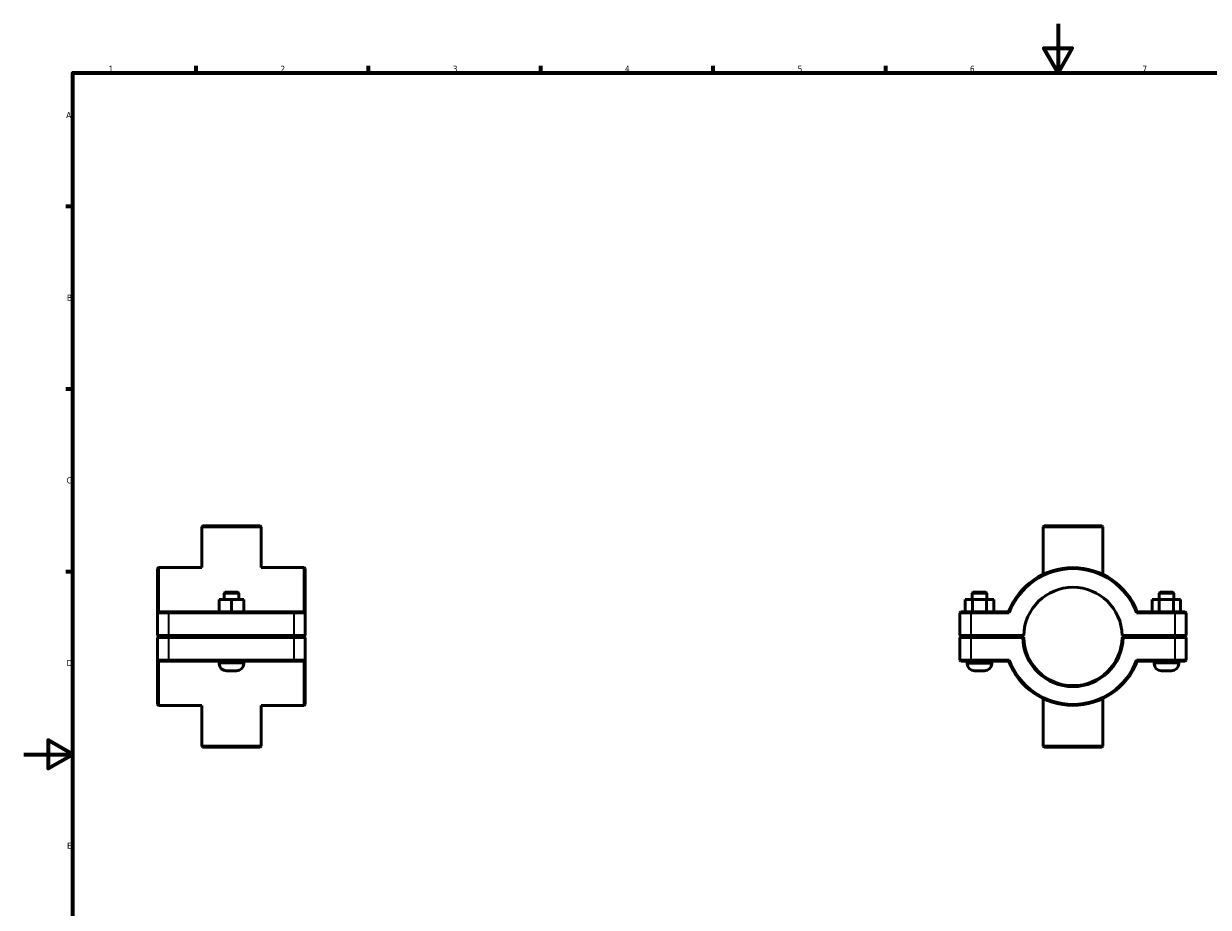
# Model space of a CAD drawing. Header units: millimetres. Extents: x 0 to 902, y -124 to 1184.
# Tile 2 of 4: x 0 to 482, y 235 to 594. Entities that reach past the tile are written whole.
import ezdxf

# ---------------------------------------------------------------- set-up
doc = ezdxf.new("R2010")
doc.units = ezdxf.units.MM
for name, color, linetype, lineweight in [('Border (ISO)', 7, 'Continuous', 70), ('Visible (ISO)', 7, 'Continuous', 50), ('Visible Narrow (ISO)', 7, 'Continuous', 35)]:
    doc.layers.add(name, color=color, linetype=linetype, lineweight=lineweight)
doc.styles.add('Note Text (ISO)', font='tahoma.ttf')

# ---------------------------------------------------------------- blocks, each defined once
blk = doc.blocks.new('Borders Default Border')
at = {"layer": 'Border (ISO)'}
for p, q in [((70.08, 574), (70.08, 576.9)), ((140.17, 574), (140.17, 576.9)), ((210.25, 574), (210.25, 576.9)), ((280.33, 574), (280.33, 576.9)), ((350.42, 574), (350.42, 576.9)), ((20, 519.75), (17.1, 519.75)), ((20, 445.5), (17.1, 445.5)), ((20, 371.25), (17.1, 371.25))]:
    blk.add_line(p, q, dxfattribs=at)
at = {"layer": 'Border (ISO)', "flags": 128}
for points in [[(420.5, 594), (420.5, 574), (414.73, 584), (426.27, 584), (420.5, 574)], [(20, 20), (20, 574), (821, 574), (821, 20), (20, 20)], [(0, 297), (20, 297), (10, 302.77), (10, 291.23), (20, 297)]]:
    blk.add_lwpolyline(points, dxfattribs=at)
at = {"layer": 'Border (ISO)', "color": 232, "true_color": 0xca0064, "char_height": 2.5, "attachment_point": 7, "style": 'Note Text (ISO)'}
for s, insert in [('1', (34.48, 574.4)), ('2', (104.37, 574.4)), ('3', (174.43, 574.35)), ('4', (244.42, 574.4)), ('5', (314.64, 574.35)), ('6', (384.66, 574.35)), ('7', (454.77, 574.4)), ('A', (17.29, 555.62)), ('B', (17.59, 481.37)), ('C', (17.43, 407.08)), ('D', (17.43, 332.88)), ('E', (17.64, 258.63))]:
    blk.add_mtext(s, dxfattribs=dict(at, insert=insert))

msp = doc.modelspace()

# ---------------------------------------------------------------- linework, layer by layer
at = {"layer": 'Visible (ISO)'}
for p, q in [((72.748, 389.927), (72.348, 389.527)), ((96.569, 389.527), (72.348, 389.527)), ((72.348, 372.927), (72.348, 389.527)), ((72.748, 389.927), (96.169, 389.927)), ((96.169, 389.927), (96.569, 389.527)), ((96.569, 372.927), (96.569, 389.527)), ((414.821, 389.927), (414.421, 389.527)), ((438.641, 389.527), (414.421, 389.527)), ((414.421, 370.173), (414.421, 389.527)), ((414.821, 389.927), (438.241, 389.927)), ((438.241, 389.927), (438.641, 389.527)), ((438.641, 370.173), (438.641, 389.527)), ((54.459, 372.527), (54.859, 372.927)), ((54.459, 354.527), (54.459, 372.527)), ((54.859, 372.927), (54.859, 354.927)), ((72.348, 372.927), (54.859, 372.927)), ((114.059, 372.927), (96.569, 372.927)), ((114.059, 354.927), (114.059, 372.927)), ((114.459, 372.527), (114.059, 372.927)), ((114.459, 372.527), (114.459, 354.527)), ((81.859, 362.927), (81.459, 362.527)), ((81.459, 362.527), (87.459, 362.527)), ((81.459, 362.527), (81.459, 359.927)), ((87.059, 362.927), (81.859, 362.927)), ((87.059, 362.927), (87.459, 362.527)), ((87.459, 362.527), (87.459, 359.927)), ((385.931, 362.927), (385.531, 362.527)), ((391.531, 362.527), (385.531, 362.527)), ((385.531, 359.927), (385.531, 362.527)), ((385.931, 362.927), (391.131, 362.927)), ((391.131, 362.927), (391.531, 362.527)), ((391.531, 359.927), (391.531, 362.527)), ((461.931, 362.927), (461.531, 362.527)), ((461.531, 362.527), (467.531, 362.527)), ((461.531, 362.527), (461.531, 359.927)), ((467.131, 362.927), (461.931, 362.927)), ((467.131, 362.927), (467.531, 362.527)), ((467.531, 362.527), (467.531, 359.927)), ((79.443, 354.927), (79.443, 359.927)), ((84.428, 359.927), (79.443, 359.927)), ((84.428, 354.927), (84.428, 359.927)), ((89.443, 359.927), (84.428, 359.927)), ((89.443, 354.927), (89.443, 359.927)), ((89.474, 359.927), (89.443, 359.927)), ((89.474, 354.927), (89.474, 359.927)), ((382.758, 359.927), (385.671, 359.927)), ((382.758, 354.927), (382.758, 359.927)), ((385.671, 359.927), (391.445, 359.927)), ((385.671, 354.927), (385.671, 359.927)), ((391.445, 359.927), (394.305, 359.927)), ((391.445, 354.927), (391.445, 359.927)), ((394.305, 354.927), (394.305, 359.927)), ((461.618, 359.927), (458.758, 359.927)), ((458.758, 354.927), (458.758, 359.927)), ((461.618, 354.927), (461.618, 359.927)), ((467.391, 359.927), (461.618, 359.927)), ((467.391, 354.927), (467.391, 359.927)), ((470.305, 359.927), (467.391, 359.927)), ((470.305, 354.927), (470.305, 359.927)), ((54.859, 354.927), (54.459, 354.527)), ((59.059, 354.527), (54.459, 354.527)), ((54.459, 354.527), (54.459, 345.377)), ((54.859, 354.927), (59.059, 354.927)), ((109.859, 354.927), (59.059, 354.927)), ((59.059, 354.527), (109.859, 354.527)), ((109.859, 354.927), (114.059, 354.927)), ((114.459, 354.527), (109.859, 354.527)), ((114.059, 354.927), (114.459, 354.527)), ((114.459, 345.377), (114.459, 354.527)), ((380.931, 354.927), (380.531, 354.527)), ((385.131, 354.527), (380.531, 354.527)), ((380.531, 354.527), (380.531, 345.377)), ((380.931, 354.927), (385.131, 354.927)), ((400.378, 354.927), (385.131, 354.927)), ((385.131, 354.527), (400.655, 354.527)), ((452.408, 354.527), (467.931, 354.527)), ((467.931, 354.927), (452.685, 354.927)), ((467.931, 354.927), (472.131, 354.927)), ((472.531, 354.527), (467.931, 354.527)), ((472.131, 354.927), (472.531, 354.527)), ((472.531, 345.377), (472.531, 354.527)), ((54.859, 344.977), (54.459, 345.377)), ((54.459, 345.377), (59.059, 345.377)), ((54.859, 344.877), (54.459, 344.477)), ((59.059, 344.477), (54.459, 344.477)), ((54.459, 344.477), (54.459, 335.327)), ((59.059, 344.977), (54.859, 344.977)), ((54.859, 344.877), (59.059, 344.877)), ((109.859, 345.377), (59.059, 345.377)), ((59.059, 344.977), (109.859, 344.977)), ((109.859, 344.877), (59.059, 344.877)), ((59.059, 344.477), (109.859, 344.477)), ((79.459, 344.977), (79.459, 344.877)), ((89.459, 344.977), (89.459, 344.877)), ((109.859, 345.377), (114.459, 345.377)), ((114.059, 344.977), (109.859, 344.977)), ((109.859, 344.877), (114.059, 344.877)), ((114.459, 344.477), (109.859, 344.477)), ((114.059, 344.977), (114.459, 345.377)), ((114.059, 344.877), (114.459, 344.477)), ((114.459, 335.327), (114.459, 344.477)), ((380.931, 344.977), (380.531, 345.377)), ((380.531, 345.377), (385.131, 345.377)), ((380.931, 344.877), (380.531, 344.477)), ((385.131, 344.477), (380.531, 344.477)), ((380.531, 344.477), (380.531, 335.327)), ((385.131, 344.977), (380.931, 344.977)), ((380.931, 344.877), (385.131, 344.877)), ((383.531, 344.877), (383.531, 344.977)), ((406.536, 345.377), (385.131, 345.377)), ((385.131, 344.977), (406.131, 344.977)), ((406.131, 344.877), (385.131, 344.877)), ((385.131, 344.477), (406.136, 344.477)), ((393.531, 344.877), (393.531, 344.977)), ((406.131, 344.977), (406.536, 345.377)), ((406.333, 344.678), (406.131, 344.877)), ((446.526, 345.377), (446.931, 344.977)), ((467.931, 345.377), (446.526, 345.377)), ((446.931, 344.877), (446.729, 344.678)), ((446.926, 344.477), (467.931, 344.477)), ((446.931, 344.977), (467.931, 344.977)), ((467.931, 344.877), (446.931, 344.877)), ((459.531, 344.977), (459.531, 344.877)), ((467.931, 345.377), (472.531, 345.377)), ((472.131, 344.977), (467.931, 344.977)), ((467.931, 344.877), (472.131, 344.877)), ((472.531, 344.477), (467.931, 344.477)), ((469.531, 344.977), (469.531, 344.877)), ((472.131, 344.977), (472.531, 345.377)), ((472.131, 344.877), (472.531, 344.477)), ((472.531, 335.327), (472.531, 344.477)), ((54.459, 335.327), (59.059, 335.327)), ((54.459, 317.327), (54.459, 335.327)), ((54.859, 334.927), (54.459, 335.327)), ((54.859, 334.927), (54.859, 316.927)), ((59.059, 334.927), (54.859, 334.927)), ((109.859, 335.327), (59.059, 335.327)), ((59.059, 334.927), (109.859, 334.927)), ((79.459, 334.927), (79.459, 333.927)), ((89.459, 334.927), (89.459, 333.927)), ((109.859, 335.327), (114.459, 335.327)), ((114.059, 334.927), (109.859, 334.927)), ((114.059, 334.927), (114.459, 335.327)), ((114.059, 316.927), (114.059, 334.927)), ((114.459, 335.327), (114.459, 317.327)), ((380.531, 335.327), (385.131, 335.327)), ((380.931, 334.927), (380.531, 335.327)), ((385.131, 334.927), (380.931, 334.927)), ((383.531, 333.927), (383.531, 334.927)), ((400.655, 335.327), (385.131, 335.327)), ((385.131, 334.927), (400.378, 334.927)), ((393.531, 333.927), (393.531, 334.927)), ((467.931, 335.327), (452.408, 335.327)), ((452.685, 334.927), (467.931, 334.927)), ((459.531, 334.927), (459.531, 333.927)), ((467.931, 335.327), (472.531, 335.327)), ((472.131, 334.927), (467.931, 334.927)), ((469.531, 334.927), (469.531, 333.927)), ((472.131, 334.927), (472.531, 335.327)), ((82.459, 330.927), (86.459, 330.927)), ((390.531, 330.927), (386.531, 330.927)), ((462.531, 330.927), (466.531, 330.927)), ((414.421, 300.327), (414.421, 319.682)), ((438.641, 300.327), (438.641, 319.682)), ((54.459, 317.327), (54.859, 316.927)), ((72.348, 316.927), (54.859, 316.927)), ((72.348, 300.327), (72.348, 316.927)), ((114.059, 316.927), (96.569, 316.927)), ((96.569, 300.327), (96.569, 316.927)), ((114.459, 317.327), (114.059, 316.927)), ((72.348, 300.327), (96.569, 300.327)), ((72.748, 299.927), (72.348, 300.327)), ((96.169, 299.927), (72.748, 299.927)), ((96.169, 299.927), (96.569, 300.327)), ((414.421, 300.327), (438.641, 300.327)), ((414.821, 299.927), (414.421, 300.327)), ((438.241, 299.927), (414.821, 299.927)), ((438.241, 299.927), (438.641, 300.327))]:
    msp.add_line(p, q, dxfattribs=at)
for centre, radius, start, end in [((426.531, 344.927), 28, 20.92483, 159.07517), ((426.531, 344.927), 27.6, 20.35441, 159.64559), ((426.531, 344.927), 20, 1.28926, 178.71074), ((426.531, 344.927), 20.4, 181.26398, 358.73602), ((426.531, 344.927), 20, 178.71074, 178.71083), ((426.531, 344.927), 20, 181.28917, 358.71083), ((426.531, 344.927), 20, 1.28917, 1.28926), ((82.459, 333.927), 3, 180, 270), ((86.459, 333.927), 3, 270, 0), ((386.531, 333.927), 3, 180, 270), ((390.531, 333.927), 3, 270, 0), ((426.531, 344.927), 28, 200.92483, 339.07517), ((426.531, 344.927), 27.6, 200.35441, 339.64559), ((462.531, 333.927), 3, 180, 270), ((466.531, 333.927), 3, 270, 0)]:
    msp.add_arc(centre, radius, start, end, dxfattribs=at)
for points, degree in [([(400.655, 354.527), (400.562, 354.661), (400.47, 354.794), (400.378, 354.927)], 3), ([(452.408, 354.527), (452.5, 354.661), (452.593, 354.794), (452.685, 354.927)], 3), ([(406.136, 344.477), (406.235, 344.578), (406.333, 344.678)], 2), ([(446.729, 344.678), (446.828, 344.578), (446.926, 344.477)], 2), ([(400.655, 335.327), (400.562, 335.194), (400.47, 335.061), (400.378, 334.927)], 3), ([(452.408, 335.327), (452.5, 335.194), (452.593, 335.061), (452.685, 334.927)], 3)]:
    msp.add_open_spline(points, degree=degree, dxfattribs=at)
for points, weights in [([(406.536, 344.477), (406.435, 344.577), (406.333, 344.678)], [1.01163803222, 1.00874037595, 1.00580035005]), ([(446.729, 344.678), (446.627, 344.577), (446.526, 344.477)], [1.00580035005, 1.00874037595, 1.01163803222])]:
    msp.add_rational_spline(points, weights, degree=2, dxfattribs=at)
at = {"layer": 'Visible Narrow (ISO)'}
for p, q in [((59.059, 354.907), (59.059, 354.547)), ((59.059, 345.835), (59.059, 354.07)), ((109.859, 354.907), (109.859, 354.547)), ((109.859, 354.07), (109.859, 345.835)), ((385.131, 354.907), (385.131, 354.547)), ((385.131, 345.835), (385.131, 354.07)), ((467.931, 354.907), (467.931, 354.547)), ((467.931, 354.07), (467.931, 345.835)), ((59.059, 344.997), (59.059, 345.357)), ((59.059, 344.857), (59.059, 344.497)), ((59.059, 335.785), (59.059, 344.02)), ((109.859, 344.997), (109.859, 345.357)), ((109.859, 344.857), (109.859, 344.497)), ((109.859, 344.02), (109.859, 335.785)), ((385.131, 344.997), (385.131, 345.357)), ((385.131, 344.857), (385.131, 344.497)), ((385.131, 335.785), (385.131, 344.02)), ((467.931, 344.997), (467.931, 345.357)), ((467.931, 344.857), (467.931, 344.497)), ((467.931, 344.02), (467.931, 335.785)), ((59.059, 334.947), (59.059, 335.307)), ((89.397, 333.927), (79.52, 333.927)), ((109.859, 334.947), (109.859, 335.307)), ((383.593, 333.927), (393.47, 333.927)), ((385.131, 334.947), (385.131, 335.307)), ((469.47, 333.927), (459.593, 333.927)), ((467.931, 334.947), (467.931, 335.307))]:
    msp.add_line(p, q, dxfattribs=at)

# ---------------------------------------------------------------- block references
msp.add_blockref('Borders Default Border', (0, 0))

doc.saveas('drawing.dxf')
